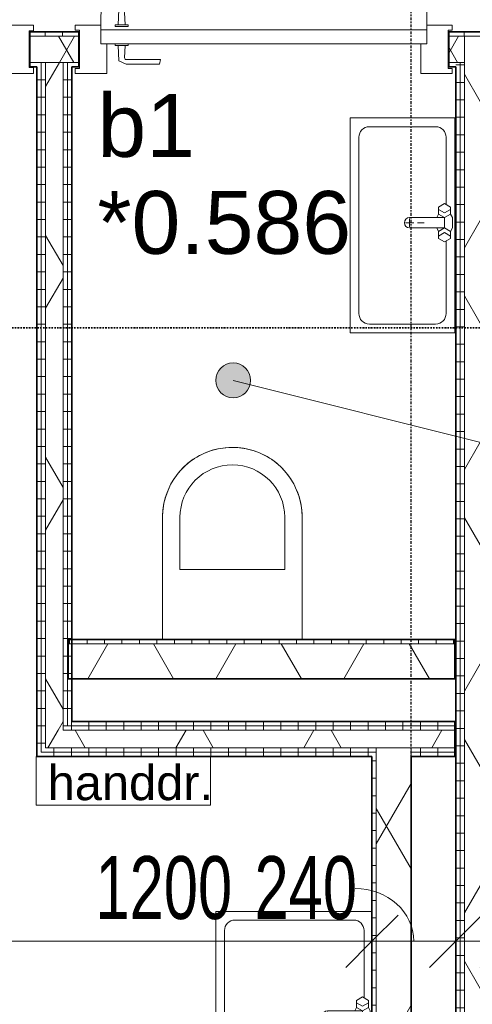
# Model space of a CAD drawing. Header units: millimetres. Extents: x -80560 to 110805, y -11020 to 52719.
# Tile 39 of 152: x 55373 to 56670, y 15365 to 18185. Entities that reach past the tile are written whole.
import ezdxf

# ---------------------------------------------------------------- set-up
doc = ezdxf.new("R2010")
doc.units = ezdxf.units.MM
doc.linetypes.add('CENTER2', pattern=[20, 8, -4, 4, -4])
doc.linetypes.add('DASHDOT2', pattern=[8, 4, -2, 0, -2])
for name, color, linetype, lineweight in [('A-ANNO-DIMS', 211, 'Continuous', 9), ('A-ANNO-DIMS-100', 211, 'Continuous', 9), ('A-AREA-IDEN', 2, 'Continuous', 9), ('A-DETL', 90, 'Continuous', 18), ('A-DOOR', 31, 'Continuous', 18), ('A-GLAZ', 151, 'Continuous', 18), ('A-GLAZ-IDEN', 152, 'Continuous', 18), ('A-WALL', 113, 'Continuous', 35), ('A-WALL-PATT', 111, 'Continuous', 35), ('G-ANNO-SYMB', 111, 'Continuous', 9), ('G-ANNO-TEXT', 231, 'Continuous', 9), ('I-WALL', 2, 'Continuous', 18), ('P-SANR-FIXT', 6, 'Continuous', 18), ('S-GRID', 1, 'Continuous', 9)]:
    doc.layers.add(name, color=color, linetype=linetype, lineweight=lineweight)
doc.styles.add('Arial', font='arial.ttf', dxfattribs={"height": 180})
doc.styles.add('Arial_2', font='arial.ttf', dxfattribs={"height": 100})
doc.styles.add('Arial_6', font='arial.ttf', dxfattribs={"width": 0.7, "height": 180})
doc.dimstyles.new('n3o_1_8', dxfattribs={"dimscale": 304.8, "dimtxt": 183.646692, "dimasz": 0.492126, "dimexe": 0.246063, "dimexo": 0.0625, "dimgap": 0.032808, "dimtad": 1, "dimdec": 0, "dimdsep": 46, "dimtxsty": 'Arial_6', "dimblk1": 'OBLIQUE', "dimblk2": 'OBLIQUE', "dimsah": 1, "dimcen": 0.09, "dimdle": 0.246063, "dimazin": 0, "dimtfac": 1, "dimtdec": 4, "dimtix": 1, "dimtmove": 0, "dimatfit": 3, "dimfxl": 0.246063, "dimfxlon": 1, "dimtvp": 1, "dimtolj": 1, "dimtzin": 0, "dimarcsym": 2})
doc.dimstyles.new('n3o_1_8_2', dxfattribs={"dimscale": 304.8, "dimtxt": 183.646692, "dimasz": 0.492126, "dimexe": 0.246063, "dimexo": 0.0625, "dimgap": 0.032808, "dimtad": 1, "dimdec": 0, "dimdsep": 46, "dimtxsty": 'Arial_6', "dimblk1": 'OBLIQUE', "dimblk2": 'OBLIQUE', "dimsah": 1, "dimcen": 0.09, "dimdle": 0.246063, "dimazin": 0, "dimtfac": 1, "dimtdec": 4, "dimtix": 1, "dimtmove": 1, "dimatfit": 3, "dimfxl": 0.246063, "dimfxlon": 1, "dimtvp": 1, "dimtolj": 1, "dimtzin": 0, "dimarcsym": 2})
pattern_1 = [(180, (56767.32, 14055.25), (-1e-13, -50), [])]
pattern_2 = [(60, (24894.82, 0), (-274.963, 158.75), []), (120, (24894.82, 0), (-274.963, -158.75), [])]
pattern_3 = [(90, (56021.07, 16075), (-50, 6e-14), [])]
pattern_4 = [(180, (55522.32, 17112.5), (-3e-14, -50), [])]
pattern_5 = [(90, (55346.07, 18050), (-50, -2e-13), [])]

# ---------------------------------------------------------------- blocks, each defined once
blk = doc.blocks.new('74_PF_EHA_wandtoilet - hoogte 390-32003558-DO_00 begane grond')
at = {"layer": 'P-SANR-FIXT'}
for p, q in [((-178.1, -56.2), (-178.1, -406.3)), ((221.9, -406.3), (221.9, -56.2)), ((-128.1, -406.3), (-128.1, -256.3)), ((-128.1, -256.3), (171.9, -256.3)), ((171.9, -256.3), (171.9, -406.3))]:
    blk.add_line(p, q, dxfattribs=at)
at = {"layer": 'P-SANR-FIXT', "flags": 128}
for points in [[(21.9, -606.3), (13.9, -606.1), (5.9, -605.6), (-2, -604.8), (-9.9, -603.7), (-17.8, -602.3), (-25.6, -600.5), (-33.4, -598.5), (-41, -596.1), (-48.5, -593.4), (-56, -590.5), (-63.3, -587.2), (-70.4, -583.6), (-77.5, -579.8), (-84.3, -575.7), (-91, -571.3), (-97.5, -566.7), (-103.8, -561.8), (-110, -556.6), (-115.9, -551.2), (-121.6, -545.6), (-127, -539.7), (-132.2, -533.7), (-137.2, -527.4), (-141.9, -521), (-146.4, -514.3), (-150.6, -507.5), (-154.5, -500.5), (-158.1, -493.4), (-161.4, -486.1), (-164.5, -478.7), (-167.2, -471.2), (-169.7, -463.6), (-171.8, -455.9), (-173.7, -448.1), (-175.2, -440.2), (-176.4, -432.3), (-177.3, -424.4), (-177.8, -416.4), (-178.1, -408.4), (-178.1, -406.3)], [(221.9, -406.3), (221.8, -414.2), (221.3, -422.2), (220.5, -430.2), (219.4, -438.1), (217.9, -446), (216.2, -453.8), (214.1, -461.5), (211.8, -469.2), (209.1, -476.7), (206.1, -484.1), (202.9, -491.4), (199.3, -498.6), (195.5, -505.6), (191.4, -512.5), (187, -519.2), (182.3, -525.7), (177.4, -532), (172.3, -538.1), (166.9, -544), (161.3, -549.7), (155.4, -555.2), (149.3, -560.4), (143.1, -565.4), (136.6, -570.1), (130, -574.5), (123.2, -578.7), (116.2, -582.6), (109.1, -586.3), (101.8, -589.6), (94.4, -592.7), (86.9, -595.4), (79.3, -597.9), (71.6, -600), (63.8, -601.8), (55.9, -603.3), (48, -604.5), (40.1, -605.4), (32.1, -606), (24.1, -606.2), (21.9, -606.3)]]:
    blk.add_lwpolyline(points, dxfattribs=at)
at = {"layer": 'P-SANR-FIXT'}
for radius, start, end in [(200, 180, 270), (150, 180, 270), (200, 270, 360), (150, 270, 0)]:
    blk.add_arc((21.9, -406.3), radius, start, end, dxfattribs=at)
blk = doc.blocks.new('74_n3o_fonteintje_300x600 - std-2370185-DO_00 begane grond')
at = {"layer": 'P-SANR-FIXT'}
for p, q in [((315, 0), (-300, 0)), ((-300, 0), (-300, -300)), ((315, -300), (315, 0)), ((-300, -300), (315, -300))]:
    blk.add_line(p, q, dxfattribs=at)
blk = doc.blocks.new('53_wastafel_300X600 - std-2370183-DO_00 begane grond')
at = {"layer": 'P-SANR-FIXT'}
for p, q in [((-300, -300), (-300, 0)), ((-300, 0), (315, 0)), ((-52.4, -25), (-245, -25)), ((-45, -12.2), (-55, -29.5)), ((-25, -12.2), (-45, -12.2)), ((-28.4, -29.5), (-38.4, -12.2)), ((-25, -12.2), (-15, -7.2)), ((-15, -29.5), (-25, -12.2)), ((-15, -7.2), (15, -7.2)), ((15, -7.2), (25, -12.2)), ((15, -29.5), (25, -12.2)), ((25, -12.2), (45, -12.2)), ((28.4, -29.5), (38.4, -12.2)), ((45, -12.2), (55, -29.5)), ((260, -25), (52.4, -25)), ((315, 0), (315, -300)), ((-275, -55), (-275, -245)), ((-55, -29.5), (-45, -46.8)), ((-45, -46.8), (-25, -46.8)), ((-38.4, -46.8), (-28.4, -29.5)), ((-25, -46.8), (-15, -29.5)), ((-25, -46.8), (-15, -51.8)), ((-15, -29.5), (-15, -129.5)), ((15, -29.5), (-15, -29.5)), ((25, -46.8), (15, -29.5)), ((15, -129.5), (15, -29.5)), ((25, -46.8), (15, -51.8)), ((45, -46.8), (25, -46.8)), ((38.4, -46.8), (28.4, -29.5)), ((55, -29.5), (45, -46.8)), ((290, -245), (290, -55)), ((0, -107.5), (0, -87.5)), ((12, -129.5), (-12, -129.5)), ((0, -141.5), (0, -117.5)), ((-245, -275), (260, -275)), ((315, -300), (-300, -300))]:
    blk.add_line(p, q, dxfattribs=at)
for centre, radius, start, end in [((-245, -55), 30, 90, 180), ((260, -55), 30, 0, 90), ((0, -129.5), 15, 180, 0), ((-245, -245), 30, 180, 270), ((260, -245), 30, 270, 360)]:
    blk.add_arc(centre, radius, start, end, dxfattribs=at)
blk = doc.blocks.new('32_n3o_deur_enkel - 90x139_17_K_930_2410x1080_deur vv glasstrook_Deur_ extra kierdichting en valdorpel-34136963-DO_00 begane grond')
at = {"layer": 'A-GLAZ'}
for p, q in [((-540, 69.5), (-450, 69.5)), ((-540, 52.5), (-540, 69.5)), ((-450, 69.5), (-450, -15.5)), ((450, 69.5), (540, 69.5)), ((450, -15.5), (450, 69.5)), ((540, 69.5), (540, 52.5)), ((-528, 52.5), (-540, 52.5)), ((-528, -52.5), (-528, 52.5)), ((528, 52.5), (528, -52.5)), ((540, 52.5), (528, 52.5)), ((-540, -52.5), (-528, -52.5)), ((-540, -69.5), (-540, -52.5)), ((-467, -55.5), (-467, -69.5)), ((467, -69.5), (467, -55.5)), ((528, -52.5), (540, -52.5)), ((540, -52.5), (540, -69.5)), ((-467, -69.5), (-540, -69.5)), ((540, -69.5), (467, -69.5))]:
    blk.add_line(p, q, dxfattribs=at)
blk = doc.blocks.new('32_n3o_deur_enkel - 90x139_17_K_930_2410x1080-34072155-DO_00 begane grond')
at = {"layer": 'A-GLAZ'}
for p, q in [((-467, 69.5), (-540, 69.5)), ((-540, 69.5), (-540, 54.5)), ((-467, 55.5), (-467, 69.5)), ((540, 69.5), (467, 69.5)), ((467, 69.5), (467, 55.5)), ((540, 54.5), (540, 69.5)), ((-540, 54.5), (-528, 54.5)), ((-528, 54.5), (-528, -54.5)), ((528, -54.5), (528, 54.5)), ((528, 54.5), (540, 54.5)), ((-450, -69.5), (-450, 15.5)), ((450, 15.5), (450, -69.5)), ((-528, -54.5), (-540, -54.5)), ((-540, -54.5), (-540, -69.5)), ((540, -54.5), (528, -54.5)), ((540, -69.5), (540, -54.5)), ((-540, -69.5), (-450, -69.5)), ((450, -69.5), (540, -69.5))]:
    blk.add_line(p, q, dxfattribs=at)
blk = doc.blocks.new('30_n3o_deur_dicht - 40mm_draai_LS-31987334-DO_00 begane grond')
at = {"layer": 'A-DOOR'}
for p, q in [((0, 40), (-934, 40)), ((-934, 40), (-934, 0)), ((0, 0), (0, 40)), ((-934, 0), (0, 0))]:
    blk.add_line(p, q, dxfattribs=at)
blk = doc.blocks.new('30_n3o_beslag_deurkruk_met_schild - std-V111-DO_00 begane grond')
at = {"layer": 'A-DOOR'}
for p, q in [((-18.5, 0), (-18.5, -5)), ((18.5, -5), (18.5, 0)), ((-18.5, -5), (18.5, -5)), ((-7.8, -48.4), (-10, -5)), ((10, -5), (8.3, -39.7)), ((12.7, -58), (-7.8, -48.4)), ((13.3, -45), (111, -45)), ((111, -45), (108, -58)), ((108, -58), (12.7, -58))]:
    blk.add_line(p, q, dxfattribs=at)
at = {"layer": 'A-DOOR', "flags": 128}
blk.add_lwpolyline([(8.3, -39.7), (8.6, -41.7), (9.6, -43.4), (11.3, -44.6), (13.3, -45)], dxfattribs=at)
blk = doc.blocks.new('30_n3o_beslag_deurkruk_met_schild - std-V112-DO_00 begane grond')
at = {"layer": 'A-DOOR'}
for p, q in [((-7.8, 48.4), (12.7, 58)), ((12.7, 58), (108, 58)), ((108, 58), (111, 45)), ((-10, 5), (-7.8, 48.4)), ((8.3, 39.7), (10, 5)), ((111, 45), (13.3, 45)), ((18.5, 5), (-18.5, 5)), ((-18.5, 5), (-18.5, 0)), ((18.5, 0), (18.5, 5)), ((-18.5, 0), (18.5, 0))]:
    blk.add_line(p, q, dxfattribs=at)
at = {"layer": 'A-DOOR', "flags": 128}
blk.add_lwpolyline([(13.3, 45), (11.3, 44.6), (9.6, 43.4), (8.6, 41.7), (8.3, 39.7)], dxfattribs=at)
blk = doc.blocks.new('00_n3o_symbool_swingangle - std-31745489-DO_00 begane grond')
at = {"layer": 'A-DOOR'}
blk.add_line((-415, -10), (-415, -944), dxfattribs=at)
blk.add_arc((-415, -10), 934, 270, 0, dxfattribs=at)
blk = doc.blocks.new('74_n3o_fonteintje_450x600 - std-V116-DO_00 begane grond')
at = {"layer": 'P-SANR-FIXT'}
for p, q in [((-300, -2.5), (-300, -450)), ((315, -450), (315, -2.5)), ((-300, -450), (315, -450))]:
    blk.add_line(p, q, dxfattribs=at)
blk = doc.blocks.new('53_wastafel_450X600 - std-V117-DO_00 begane grond')
at = {"layer": 'P-SANR-FIXT'}
for p, q in [((-300, -450), (-300, -2.5)), ((-52.4, -25), (-245, -25)), ((-45, -12.2), (-55, -29.5)), ((-25, -12.2), (-45, -12.2)), ((-28.4, -29.5), (-38.4, -12.2)), ((-25, -12.2), (-15, -7.2)), ((-15, -29.5), (-25, -12.2)), ((-15, -7.2), (15, -7.2)), ((15, -7.2), (25, -12.2)), ((15, -29.5), (25, -12.2)), ((25, -12.2), (45, -12.2)), ((28.4, -29.5), (38.4, -12.2)), ((45, -12.2), (55, -29.5)), ((260, -25), (52.4, -25)), ((315, -2.5), (315, -450)), ((-275, -55), (-275, -395)), ((-55, -29.5), (-45, -46.8)), ((-45, -46.8), (-25, -46.8)), ((-38.4, -46.8), (-28.4, -29.5)), ((-25, -46.8), (-15, -29.5)), ((-25, -46.8), (-15, -51.8)), ((-15, -29.5), (-15, -129.5)), ((15, -29.5), (-15, -29.5)), ((25, -46.8), (15, -29.5)), ((15, -129.5), (15, -29.5)), ((25, -46.8), (15, -51.8)), ((45, -46.8), (25, -46.8)), ((38.4, -46.8), (28.4, -29.5)), ((55, -29.5), (45, -46.8)), ((290, -395), (290, -55)), ((0, -107.5), (0, -87.5)), ((12, -129.5), (-12, -129.5)), ((0, -141.5), (0, -117.5)), ((315, -450), (-300, -450)), ((-245, -425), (260, -425))]:
    blk.add_line(p, q, dxfattribs=at)
for centre, radius, start, end in [((-245, -55), 30, 90, 180), ((260, -55), 30, 0, 90), ((0, -129.5), 15, 180, 0), ((-245, -395), 30, 180, 270), ((260, -395), 30, 270, 360)]:
    blk.add_arc(centre, radius, start, end, dxfattribs=at)
blk = doc.blocks.new('DIMBLOCK163-DO_00 begane grond')
at = {"layer": 'A-ANNO-DIMS-100'}
for p, q in [((55182.3, 15545.7), (55257.3, 15620.7)), ((55182.3, 15470.7), (55182.3, 15620.7)), ((56382.3, 15545.7), (56457.3, 15620.7)), ((56382.3, 15470.7), (56382.3, 15620.7)), ((55182.3, 15545.7), (55107.3, 15470.7)), ((55182.3, 15545.7), (56382.3, 15545.7)), ((55182.3, 15545.7), (55182.3, 15470.7)), ((56382.3, 15545.7), (56307.3, 15470.7)), ((56382.3, 15545.7), (56382.3, 15470.7))]:
    blk.add_line(p, q, dxfattribs=at)
at = {"layer": 'A-ANNO-DIMS-100', "color": 0, "insert": (55590.2, 15789.4), "char_height": 180, "width": 461.094, "attachment_point": 1, "line_spacing_factor": 0.941778, "style": 'Arial_6'}
blk.add_mtext('1200', dxfattribs=at)
blk = doc.blocks.new('_Oblique')
at = {"color": 0, "linetype": 'ByBlock', "lineweight": -2}
blk.add_line((-0.5, -0.5), (0.5, 0.5), dxfattribs=at)
blk = doc.blocks.new('DIMBLOCK164-DO_00 begane grond')
at = {"layer": 'A-ANNO-DIMS-100'}
for p, q in [((56382.3, 15545.7), (56457.3, 15620.7)), ((56382.3, 15470.7), (56382.3, 15620.7)), ((56622.3, 15545.7), (56697.3, 15620.7)), ((56622.3, 15620.7), (56622.3, 15470.7)), ((56622.3, 15545.7), (56622.3, 15620.7)), ((56382.3, 15545.7), (56307.3, 15470.7)), ((56382.3, 15545.7), (56622.3, 15545.7)), ((56382.3, 15545.7), (56382.3, 15470.7)), ((56622.3, 15545.7), (56547.3, 15470.7))]:
    blk.add_line(p, q, dxfattribs=at)
blk.add_ellipse((56333.9, 15545.7), major_axis=(168.4, 0), ratio=0.897999, start_param=0, end_param=1.570796, dxfattribs=at)
at = {"layer": 'A-ANNO-DIMS-100', "color": 0, "insert": (56045.7, 15789.4), "char_height": 180, "width": 345.821, "attachment_point": 1, "line_spacing_factor": 0.941778, "style": 'Arial_6'}
blk.add_mtext('240', dxfattribs=at)
blk = doc.blocks.new('DIMBLOCK165-DO_00 begane grond')
at = {"layer": 'A-ANNO-DIMS-100'}
for p, q in [((56622.3, 15545.7), (56697.3, 15620.7)), ((56622.3, 15620.7), (56622.3, 15470.7)), ((56622.3, 15545.7), (56622.3, 15620.7)), ((56767.3, 15545.7), (56842.3, 15620.7)), ((56767.3, 15620.7), (56767.3, 15470.7)), ((56767.3, 15545.7), (56767.3, 15620.7)), ((56622.3, 15545.7), (56547.3, 15470.7)), ((56622.3, 15545.7), (56767.3, 15545.7)), ((56767.3, 15545.7), (56692.3, 15470.7))]:
    blk.add_line(p, q, dxfattribs=at)
blk.add_ellipse((56826.5, 15545.7), major_axis=(0, 174.8), ratio=0.753092, start_param=1.570796, end_param=3.141593, dxfattribs=at)
at = {"layer": 'A-ANNO-DIMS-100', "color": 0, "insert": (56826.5, 15463.3), "char_height": 180, "width": 345.821, "attachment_point": 1, "line_spacing_factor": 0.941778, "style": 'Arial_6'}
blk.add_mtext('145', dxfattribs=at)

msp = doc.modelspace()

# ---------------------------------------------------------------- hatches: boundary and pattern name
at = {"layer": 'A-AREA-IDEN'}
h = msp.add_hatch(color=256, dxfattribs=at)
edge = h.paths.add_edge_path(flags=0)
edge.add_arc((55984.7, 17151.8), 50, 0, 360)
at = {"layer": 'A-WALL-PATT', "lineweight": 18}
h = msp.add_hatch(dxfattribs=at)
h.set_pattern_fill('FP_121', color=256, angle=90, style=0, pattern_type=2)
h.set_pattern_definition(pattern_5)
h.paths.add_polyline_path([(55402.3, 18137.5), (55542.3, 18137.5), (55542.3, 18150), (55402.3, 18150)], flags=0)
h.paths.add_polyline_path([(56692.3, 18137.5), (56742.3, 18137.5), (56742.3, 18150), (56602.3, 18150), (56602.3, 18137.5), (56647.3, 18137.5)], flags=0)
h.paths.add_polyline_path([(54342.3, 18137.5), (54342.3, 18150), (54069.8, 18150), (54069.8, 18137.5), (54216.8, 18137.5)], flags=0)
h = msp.add_hatch(dxfattribs=at)
h.set_pattern_fill('FP_2', color=256, style=0, pattern_type=2)
h.set_pattern_definition(pattern_2)
h.paths.add_polyline_path([(56622.3, 18062.5), (56647.3, 18062.5), (56647.3, 18137.5), (56602.3, 18137.5), (56602.3, 18062.5)], flags=0)
h.paths.add_polyline_path([(55509.8, 18062.5), (55542.3, 18062.5), (55542.3, 18137.5), (55402.3, 18137.5), (55402.3, 18062.5), (55497.3, 18062.5)], flags=0)
h.paths.add_polyline_path([(54216.8, 18062.5), (54342.3, 18062.5), (54342.3, 18137.5), (54069.8, 18137.5), (54069.8, 18062.5)], flags=0)
h = msp.add_hatch(dxfattribs=at)
h.set_pattern_fill('FP_2', color=256, style=0, pattern_type=2)
h.set_pattern_definition(pattern_2)
h.paths.add_polyline_path([(56647.3, 9960.5), (56692.3, 9960.5), (56692.3, 18137.5), (56647.3, 18137.5), (56647.3, 10255.6)], flags=0)
h = msp.add_hatch(dxfattribs=at)
h.set_pattern_fill('FP_121', color=256, angle=90, style=0, pattern_type=2)
h.set_pattern_definition(pattern_5)
h.paths.add_polyline_path([(56602.3, 18050), (56622.3, 18050), (56622.3, 18062.5), (56602.3, 18062.5)], flags=0)
h.paths.add_polyline_path([(55542.3, 18050), (55542.3, 18062.5), (55509.8, 18062.5), (55509.8, 18050), (55522.3, 18050)], flags=0)
h.paths.add_polyline_path([(55422.3, 18050), (55434.8, 18050), (55434.8, 18062.5), (55402.3, 18062.5), (55402.3, 18050)], flags=0)
h.paths.add_polyline_path([(54069.8, 18050), (54342.3, 18050), (54342.3, 18062.5), (54069.8, 18062.5)], flags=0)
h = msp.add_hatch(dxfattribs=at)
h.set_pattern_fill('FP_96', color=256, angle=90, style=0, pattern_type=2)
h.set_pattern_definition(pattern_4)
h.paths.add_polyline_path([(55434.8, 16087.5), (55434.8, 18050), (55422.3, 18050), (55422.3, 16087.5)], flags=0)
h = msp.add_hatch(dxfattribs=at)
h.set_pattern_fill('FP_96', color=256, angle=90, style=0, pattern_type=2)
h.set_pattern_definition(pattern_4)
h.paths.add_polyline_path([(55434.8, 16100), (55447.3, 16100), (55447.3, 18062.5), (55434.8, 18062.5), (55434.8, 16175)], flags=0)
h = msp.add_hatch(dxfattribs=at)
h.set_pattern_fill('FP_2', color=256, style=0, pattern_type=2)
h.set_pattern_definition(pattern_2)
h.paths.add_polyline_path([(55447.3, 16150), (55497.3, 16150), (55497.3, 18062.5), (55447.3, 18062.5), (55447.3, 16175)], flags=0)
h = msp.add_hatch(dxfattribs=at)
h.set_pattern_fill('FP_96', color=256, angle=90, style=0, pattern_type=2)
h.set_pattern_definition(pattern_4)
h.paths.add_polyline_path([(55497.3, 16162.5), (55509.8, 16162.5), (55509.8, 18062.5), (55497.3, 18062.5), (55497.3, 16175)], flags=0)
h = msp.add_hatch(dxfattribs=at)
h.set_pattern_fill('FP_96', color=256, angle=90, style=0, pattern_type=2)
h.set_pattern_definition(pattern_4)
h.paths.add_polyline_path([(55509.8, 16175), (55522.3, 16175), (55522.3, 18050), (55509.8, 18050), (55509.8, 16254.4)], flags=0)
h = msp.add_hatch(dxfattribs=at)
h.set_pattern_fill('FP_31', color=256, angle=90, style=0, pattern_type=2)
h.set_pattern_definition(pattern_1)
h.paths.add_polyline_path([(56622.3, 9960.5), (56634.8, 9960.5), (56634.8, 18062.5), (56622.3, 18062.5), (56622.3, 10255.6)], flags=0)
h = msp.add_hatch(dxfattribs=at)
h.set_pattern_fill('FP_31', color=256, angle=90, style=0, pattern_type=2)
h.set_pattern_definition(pattern_1)
h.paths.add_polyline_path([(56634.8, 9960.5), (56647.3, 9960.5), (56647.3, 18062.5), (56634.8, 18062.5), (56634.8, 10255.6)], flags=0)
h = msp.add_hatch(dxfattribs=at)
h.set_pattern_fill('FP_106', color=256, angle=-270, style=0, pattern_type=2)
h.set_pattern_definition([(270, (56066.07, 16410), (50, 9e-14), [])])
h.paths.add_polyline_path([(56619.8, 16397.5), (56619.8, 16410), (55512.3, 16410), (55512.3, 16397.5), (56566.2, 16397.5)], flags=0)
h = msp.add_hatch(dxfattribs=at)
h.set_pattern_fill('FP_2', color=256, style=0, pattern_type=2)
h.set_pattern_definition(pattern_2)
h.paths.add_polyline_path([(56619.8, 16297.5), (56619.8, 16397.5), (55512.3, 16397.5), (55512.3, 16297.5), (56566.2, 16297.5)], flags=0)
h = msp.add_hatch(dxfattribs=at)
h.set_pattern_fill('FP_95', color=256, angle=90, style=0, pattern_type=2)
h.set_pattern_definition(pattern_3)
h.paths.add_polyline_path([(56619.8, 16150), (56619.8, 16162.5), (55497.3, 16162.5), (55497.3, 16150), (55978.8, 16150)], flags=0)
h = msp.add_hatch(dxfattribs=at)
h.set_pattern_fill('FP_95', color=256, angle=90, style=0, pattern_type=2)
h.set_pattern_definition(pattern_3)
h.paths.add_polyline_path([(56619.8, 16162.5), (56619.8, 16175), (55509.8, 16175), (55509.8, 16162.5), (55978.8, 16162.5)], flags=0)
h = msp.add_hatch(dxfattribs=at)
h.set_pattern_fill('FP_2', color=256, style=0, pattern_type=2)
h.set_pattern_definition(pattern_2)
h.paths.add_polyline_path([(55447.3, 16100), (56619.8, 16100), (56619.8, 16150), (55447.3, 16150)], flags=0)
h = msp.add_hatch(dxfattribs=at)
h.set_pattern_fill('FP_95', color=256, angle=90, style=0, pattern_type=2)
h.set_pattern_definition(pattern_3)
h.paths.add_polyline_path([(55422.3, 16075), (56394.8, 16075), (56394.8, 16087.5), (55422.3, 16087.5)], flags=0)
h.paths.add_polyline_path([(56494.8, 16075), (56619.8, 16075), (56619.8, 16087.5), (56494.8, 16087.5)], flags=0)
h = msp.add_hatch(dxfattribs=at)
h.set_pattern_fill('FP_95', color=256, angle=90, style=0, pattern_type=2)
h.set_pattern_definition(pattern_3)
h.paths.add_polyline_path([(56619.8, 16087.5), (56619.8, 16100), (56494.8, 16100), (56494.8, 16087.5)], flags=0)
h.paths.add_polyline_path([(55978.8, 16087.5), (56394.8, 16087.5), (56394.8, 16100), (55434.8, 16100), (55434.8, 16087.5)], flags=0)
h = msp.add_hatch(dxfattribs=at)
h.set_pattern_fill('FP_97', color=256, angle=90, style=0, pattern_type=2)
h.set_pattern_definition([(360, (56382.32, 13162.5), (2e-13, 50), [])])
h.paths.add_polyline_path([(56382.3, 10250), (56394.8, 10250), (56394.8, 16075), (56382.3, 16075), (56382.3, 10255.6)], flags=0)
h = msp.add_hatch(dxfattribs=at)
h.set_pattern_fill('FP_2', color=256, style=0, pattern_type=2)
h.set_pattern_definition(pattern_2)
h.paths.add_polyline_path([(56394.8, 10250), (56494.8, 10250), (56494.8, 16100), (56394.8, 16100), (56394.8, 10255.6)], flags=0)

# ---------------------------------------------------------------- linework, layer by layer
at = {"layer": 'A-AREA-IDEN'}
msp.add_line((55984.7, 17151.8), (56955.3, 16908.5), dxfattribs=at)
msp.add_circle((55984.7, 17151.8), 50, dxfattribs=at)
at = {"layer": 'A-DETL'}
for p, q in [((55419.8, 16075), (55919.8, 16075)), ((55419.8, 15935), (55419.8, 16075)), ((55919.8, 16075), (55919.8, 15935)), ((55919.8, 15935), (55419.8, 15935))]:
    msp.add_line(p, q, dxfattribs=at)
at = {"layer": 'A-WALL', "lineweight": 18}
for p, q in [((55402.3, 18137.5), (55542.3, 18137.5)), ((56602.3, 18137.5), (57347.3, 18137.5)), ((56647.3, 18137.5), (56647.3, 9960.5)), ((55402.3, 18062.5), (55542.3, 18062.5)), ((55434.8, 16087.5), (55434.8, 18062.5)), ((55447.3, 16100), (55447.3, 18062.5)), ((55497.3, 16150), (55497.3, 18062.5)), ((55509.8, 16162.5), (55509.8, 18062.5)), ((56602.3, 18062.5), (56647.3, 18062.5)), ((56634.8, 9960.5), (56634.8, 18062.5)), ((56619.8, 16397.5), (55512.3, 16397.5)), ((56619.8, 16162.5), (55509.8, 16162.5)), ((56619.8, 16150), (55497.3, 16150)), ((56394.8, 16087.5), (55434.8, 16087.5)), ((56619.8, 16100), (55447.3, 16100)), ((56394.8, 16100), (56394.8, 10250)), ((56494.8, 16100), (56494.8, 16075)), ((56619.8, 16087.5), (56494.8, 16087.5))]:
    msp.add_line(p, q, dxfattribs=at)
at = {"layer": 'G-ANNO-SYMB', "linetype": 'DASHDOT2', "lineweight": 35}
msp.add_line((38786.5, 17302.3), (103586.5, 17302.3), dxfattribs=at)
at = {"layer": 'I-WALL', "lineweight": 35}
for p, q in [((55542.3, 18150), (55402.3, 18150)), ((55402.3, 18150), (55402.3, 18050)), ((55542.3, 18050), (55542.3, 18150)), ((57334.8, 18150), (56602.3, 18150)), ((56602.3, 18150), (56602.3, 18050)), ((55402.3, 18050), (55422.3, 18050)), ((55422.3, 18050), (55422.3, 16075)), ((55522.3, 16175), (55522.3, 18050)), ((55522.3, 18050), (55542.3, 18050)), ((56602.3, 18050), (56622.3, 18050)), ((56622.3, 18050), (56622.3, 9960.5)), ((56619.8, 16410), (55512.3, 16410)), ((55512.3, 16410), (55512.3, 16297.5)), ((56619.8, 16297.5), (56619.8, 16410)), ((55512.3, 16297.5), (56619.8, 16297.5)), ((56619.8, 16175), (55522.3, 16175)), ((56619.8, 16075), (56619.8, 16175)), ((55422.3, 16075), (56382.3, 16075)), ((56382.3, 16075), (56382.3, 10250)), ((56494.8, 16075), (56619.8, 16075)), ((56494.8, 10250), (56494.8, 16075))]:
    msp.add_line(p, q, dxfattribs=at)
at = {"layer": 'S-GRID', "linetype": 'CENTER2', "lineweight": 25}
msp.add_line((56494.8, 4383.3), (56494.8, 52119.1), dxfattribs=at)

# ---------------------------------------------------------------- block references
at = {"layer": 'A-DOOR', "rotation": 180}
msp.add_blockref('00_n3o_symbool_swingangle - std-31745489-DO_00 begane grond', (56124.3, 18155.5), dxfattribs=at)
at = {"layer": 'A-DOOR'}
for name, p in [('30_n3o_beslag_deurkruk_met_schild - std-V112-DO_00 begane grond', (55665.3, 18165.5)), ('30_n3o_deur_dicht - 40mm_draai_LS-31987334-DO_00 begane grond', (56539.3, 18115.5)), ('30_n3o_beslag_deurkruk_met_schild - std-V111-DO_00 begane grond', (55665.3, 18115.5))]:
    msp.add_blockref(name, p, dxfattribs=at)
at = {"layer": 'A-GLAZ'}
for name, p in [('32_n3o_deur_enkel - 90x139_17_K_930_2410x1080_deur vv glasstrook_Deur_ extra kierdichting en valdorpel-34136963-DO_00 begane grond', (54872.3, 18100)), ('32_n3o_deur_enkel - 90x139_17_K_930_2410x1080-34072155-DO_00 begane grond', (56072.3, 18100))]:
    msp.add_blockref(name, p, dxfattribs=at)
at = {"layer": 'P-SANR-FIXT'}
for name, p, rotation in [('74_n3o_fonteintje_300x600 - std-2370185-DO_00 begane grond', (56619.8, 17603.3), 269.9999999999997), ('53_wastafel_300X600 - std-2370183-DO_00 begane grond', (56619.8, 17603.3), 269.9999999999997), ('74_PF_EHA_wandtoilet - hoogte 390-32003558-DO_00 begane grond', (56004.2, 16353.7), 180), ('74_n3o_fonteintje_450x600 - std-V116-DO_00 begane grond', (56384.8, 15331.2), 269.9999999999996), ('53_wastafel_450X600 - std-V117-DO_00 begane grond', (56384.8, 15331.2), 269.9999999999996)]:
    msp.add_blockref(name, p, dxfattribs=dict(at, rotation=rotation))

# ---------------------------------------------------------------- texts
at = {"layer": 'A-GLAZ-IDEN', "lineweight": 9, "char_height": 180, "attachment_point": 1, "style": 'Arial'}
for s, insert, width in [('b1', (55595.6, 17972), 336.709), ('*0.586', (55595.6, 17694.2), 865.822)]:
    msp.add_mtext(s, dxfattribs=dict(at, insert=insert, width=width))
at = {"layer": 'G-ANNO-TEXT', "color": 7, "insert": (55453.2, 16049.7), "char_height": 100, "width": 553.164, "attachment_point": 1, "style": 'Arial_2'}
msp.add_mtext('handdr.', dxfattribs=at)

# ---------------------------------------------------------------- dimensions: what is measured, and where the dimension line sits
at = {"layer": 'A-ANNO-DIMS'}
dim = msp.add_linear_dim(base=(56382.3, 15545.7), p1=(55182.3, 15470.7), p2=(56382.3, 15470.7), dimstyle='n3o_1_8', override={"dimpost": '<>', "dimfxl": 1200}, dxfattribs=at)
dim.commit()
dim.dimension.update_dxf_attribs({"geometry": 'DIMBLOCK163-DO_00 begane grond', "text_midpoint": (55782.3, 15647.6)})
for base, p1, p2, override, picture, middle in [((56622.3, 15545.7), (56382.3, 15470.7), (56622.3, 15620.7), {"dimpost": '<>', "dimfxl": 283.019434}, 'DIMBLOCK164-DO_00 begane grond', (56218.6, 15669.4)), ((56767.3, 15545.7), (56622.3, 15620.7), (56767.3, 15620.7), {"dimpost": '<>', "dimfxl": 145}, 'DIMBLOCK165-DO_00 begane grond', (56999.4, 15343.3))]:
    dim = msp.add_linear_dim(base=base, p1=p1, p2=p2, dimstyle='n3o_1_8_2', override=override, dxfattribs=at)
    dim.commit()
    dim.dimension.update_dxf_attribs({"geometry": picture, "text_midpoint": middle, "dimtype": 160})

doc.saveas('drawing.dxf')
